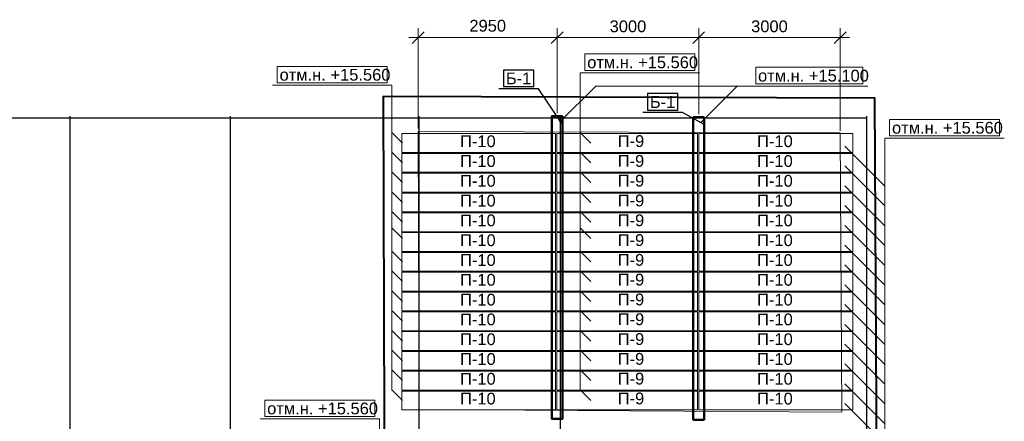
# Model space of a CAD drawing. Header units: millimetres. Extents: x -7161 to 110063, y -144197 to 42990.
# Tile 26 of 27: x 43885 to 64763, y 34469 to 42990. Entities that reach past the tile are written whole.
import ezdxf

# ---------------------------------------------------------------- set-up
doc = ezdxf.new("R2010")
doc.units = ezdxf.units.MM
for name, color, linetype, lineweight in [('Каркас', 130, 'Continuous', 50), ('Несущие стены', 10, 'Continuous', 40), ('Обмерные чертежи _09_02_2026_ 4 эт_dwg', 8, 'Continuous', 9), ('Оси', 7, 'Continuous', 9), ('Плита', 7, 'Continuous', 9), ('Размеры', 7, 'Continuous', 9), ('Текст', 7, 'Continuous', 9)]:
    doc.layers.add(name, color=color, linetype=linetype, lineweight=lineweight)
doc.styles.add('Arial', font='arial.ttf', dxfattribs={"height": 250})

# ---------------------------------------------------------------- blocks, each defined once
blk = doc.blocks.new('Обмерные чертежи _09_02_2026_ 4 эт_dwg__U604-2040929-Cхема демонтажа сборных ребристых плит перекрытия 4 этажа в осях _Г-Ж_1-3 и Г-Ж_10-12_')
at = {"layer": 'Плита', "flags": 128}
blk.add_lwpolyline([(-1630, 200), (1630, 200), (1630, -200), (-1630, -200)], close=True, dxfattribs=at)
at = {"layer": 'Текст', "insert": (-396, 164), "char_height": 250, "width": 902.89, "attachment_point": 1, "line_spacing_factor": 0.941778, "style": 'Arial'}
blk.add_mtext('П-10', dxfattribs=at)
blk = doc.blocks.new('Обмерные чертежи _09_02_2026_ 4 эт_dwg__U605-2040930-Cхема демонтажа сборных ребристых плит перекрытия 4 этажа в осях _Г-Ж_1-3 и Г-Ж_10-12_')
for p in [(-6300, 5460), (0, 5460), (-6300, 5040), (0, 5040), (-6300, 4620), (0, 4620), (-6300, 4200), (0, 4200), (-6300, 3780), (0, 3780), (-6300, 3360), (0, 3360), (-6300, 2940), (0, 2940), (-6300, 2520), (0, 2520), (-6300, 2100), (0, 2100), (-6300, 1680), (0, 1680), (-6300, 1260), (0, 1260), (-6300, 840), (0, 840), (-6300, 420), (0, 420), (-6300, 0), (0, 0)]:
    blk.add_blockref('Обмерные чертежи _09_02_2026_ 4 эт_dwg__U604-2040929-Cхема демонтажа сборных ребристых плит перекрытия 4 этажа в осях _Г-Ж_1-3 и Г-Ж_10-12_', p)
blk = doc.blocks.new('Обмерные чертежи _09_02_2026_ 4 эт_dwg__U606-2040931-Cхема демонтажа сборных ребристых плит перекрытия 4 этажа в осях _Г-Ж_1-3 и Г-Ж_10-12_')
at = {"layer": 'Плита', "flags": 128}
blk.add_lwpolyline([(-1490, 200), (1490, 200), (1490, -200), (-1490, -200)], close=True, dxfattribs=at)
at = {"layer": 'Текст', "insert": (-202, 167), "char_height": 250, "width": 670.28, "attachment_point": 1, "line_spacing_factor": 0.941778, "style": 'Arial'}
blk.add_mtext('П-9', dxfattribs=at)
blk = doc.blocks.new('Обмерные чертежи _09_02_2026_ 4 эт_dwg__U607-2040932-Cхема демонтажа сборных ребристых плит перекрытия 4 этажа в осях _Г-Ж_1-3 и Г-Ж_10-12_')
for p in [(0, 5460), (0, 5040), (0, 4620), (0, 4200), (0, 3780), (0, 3360), (0, 2940), (0, 2520), (0, 2100), (0, 1680), (0, 1260), (0, 840), (0, 420), (0, 0)]:
    blk.add_blockref('Обмерные чертежи _09_02_2026_ 4 эт_dwg__U606-2040931-Cхема демонтажа сборных ребристых плит перекрытия 4 этажа в осях _Г-Ж_1-3 и Г-Ж_10-12_', p)
blk = doc.blocks.new('Обмерные чертежи _09_02_2026_ 4 эт_dwg__Oblique-2040937-Cхема демонтажа сборных ребристых плит перекрытия 4 этажа в осях _Г-Ж_1-3 и Г-Ж_10-12_')
at = {"layer": 'Размеры'}
blk.add_line((-0.5, -0.5), (0.5, 0.5), dxfattribs=at)
blk = doc.blocks.new('Обмерные чертежи _09_02_2026_ 4 эт_dwg_ось сокольники-2040950-Cхема демонтажа сборных ребристых плит перекрытия 4 этажа в осях _Г-Ж_1-3 и Г-Ж_10-12_')
at = {"layer": 'Оси', "color": 250, "lineweight": 30, "flags": 128}
for points in [[(-445520, 84638), (-513025, 84638), (-513525, 84638)], [(-462418, 84678), (-462418, 80157), (-462418, 63892), (-462418, 56540), (-462418, 51884), (-462418, 45174), (-462418, 43179), (-462418, 36624), (-462418, 36124)], [(-459017, 84678), (-459017, 80157), (-459017, 63892), (-459017, 56540), (-459017, 51884), (-459017, 45174), (-459017, 43179), (-459017, 36624), (-459017, 36124)], [(-455016, 84678), (-455016, 80157), (-455016, 63892), (-455016, 56540), (-455016, 51884), (-455016, 45174), (-455016, 43179), (-455016, 36624), (-455016, 36124)], [(-452018, 84678), (-452018, 80157), (-452018, 63892), (-452018, 56540), (-452018, 51884), (-452018, 45174), (-452018, 43179), (-452018, 36624), (-452018, 36124)], [(-445520, 84678), (-445520, 80157), (-445520, 63892), (-445520, 56540), (-445520, 51884), (-445520, 45174), (-445520, 43179), (-445520, 36624), (-445520, 36124)]]:
    blk.add_lwpolyline(points, dxfattribs=at)
blk = doc.blocks.new('Обмерные чертежи _09_02_2026_ 4 эт_dwg-2040926-Cхема демонтажа сборных ребристых плит перекрытия 4 этажа в осях _Г-Ж_1-3 и Г-Ж_10-12_')
at = {"lineweight": 9}
for p, q in [((-380988, -107736), (-380222, -106970)), ((-387317, -108178), (-387544, -107951)), ((-383325, -108178), (-383552, -107951)), ((-377939, -108244), (-377089, -109093)), ((-387317, -108598), (-387544, -108371)), ((-383325, -108598), (-383552, -108371)), ((-377939, -108664), (-377089, -109513)), ((-387317, -109018), (-387544, -108791)), ((-383325, -109018), (-383552, -108791)), ((-377939, -109084), (-377089, -109933)), ((-387317, -109438), (-387544, -109211)), ((-383325, -109438), (-383552, -109211)), ((-377939, -109504), (-377089, -110353)), ((-387317, -109858), (-387544, -109631)), ((-383325, -109858), (-383552, -109631)), ((-387317, -110202), (-387544, -109975)), ((-383325, -110202), (-383552, -109975)), ((-377939, -109924), (-377089, -110773)), ((-377939, -110344), (-377089, -111193)), ((-387317, -110698), (-387544, -110471)), ((-383325, -110698), (-383552, -110471)), ((-377939, -110764), (-377089, -111613)), ((-387317, -111118), (-387544, -110891)), ((-383325, -111118), (-383552, -110891)), ((-377939, -111184), (-377089, -112033)), ((-387317, -111538), (-387544, -111311)), ((-383325, -111538), (-383552, -111311)), ((-377939, -111604), (-377089, -112453)), ((-387317, -111958), (-387544, -111731)), ((-383325, -111958), (-383552, -111731)), ((-377939, -112024), (-377089, -112873)), ((-387317, -112378), (-387544, -112151)), ((-383325, -112378), (-383552, -112151)), ((-377939, -112444), (-377089, -113293)), ((-387317, -112798), (-387544, -112571)), ((-383325, -112798), (-383552, -112571)), ((-377939, -112864), (-377089, -113713)), ((-387317, -113218), (-387544, -112991)), ((-383325, -113218), (-383552, -112991)), ((-377939, -113284), (-377089, -114133))]:
    blk.add_line(p, q, dxfattribs=at)
at = {"lineweight": 9, "flags": 128}
for points in [[(-383452, -106637), (-381120, -106637), (-381120, -106287), (-383452, -106287)], [(-389975, -106901), (-387644, -106901), (-387644, -106551), (-389975, -106551)], [(-385176, -106978), (-384532, -106978), (-384532, -106628), (-385176, -106628)], [(-379830, -106920), (-377555, -106920), (-377555, -106570), (-379830, -106570)], [(-382123, -107479), (-381480, -107479), (-381480, -107129), (-382123, -107129)], [(-376989, -108025), (-374658, -108025), (-374658, -107675), (-376989, -107675)], [(-390239, -113980), (-387907, -113980), (-387907, -113630), (-390239, -113630)]]:
    blk.add_lwpolyline(points, close=True, dxfattribs=at)
at = {"color": 250, "lineweight": 30, "flags": 128}
for points in [[(-385176, -106978), (-384532, -106978), (-384532, -106628), (-385176, -106628)], [(-382123, -107479), (-381480, -107479), (-381480, -107129), (-382123, -107129)]]:
    blk.add_lwpolyline(points, close=True, dxfattribs=at)
at = {"lineweight": 9, "flags": 128}
for points in [[(-383325, -113638), (-383552, -113411), (-383552, -106687), (-381020, -106687)], [(-387317, -113638), (-387544, -113411), (-387544, -106951), (-390075, -106951)], [(-383924, -107781), (-384432, -107028), (-385276, -107028)], [(-383989, -107736), (-383223, -106970), (-379930, -106970), (-377455, -106970)], [(-380923, -107781), (-381380, -107529), (-382223, -107529)], [(-377939, -113704), (-377089, -114553), (-377089, -108075), (-374558, -108075)], [(-387180, -129722), (-387807, -130349), (-387807, -114030), (-390339, -114030)]]:
    blk.add_lwpolyline(points, dxfattribs=at)
at = {"color": 250, "lineweight": 30, "flags": 128}
for points in [[(-383924, -107781), (-384432, -107028), (-385276, -107028)], [(-380923, -107781), (-381380, -107529), (-382223, -107529)]]:
    blk.add_lwpolyline(points, dxfattribs=at)
at = {"layer": 'Каркас', "flags": 128}
for points in [[(-383924, -107609), (-384154, -107609), (-384154, -114026), (-383924, -114026)], [(-380923, -107629), (-381153, -107629), (-381153, -114046), (-380923, -114046)]]:
    blk.add_lwpolyline(points, close=True, dxfattribs=at)
at = {"layer": 'Несущие стены', "flags": 128}
blk.add_lwpolyline([(-377111, -142771), (-377302, -107223), (-387729, -107190), (-387658, -130069), (-395073, -130069), (-394983, -137439)], dxfattribs=at)
at = {"layer": 'Несущие стены', "color": 7, "lineweight": 9, "flags": 128}
blk.add_lwpolyline([(-386968, -113833), (-378006, -113886), (-378038, -107961), (-386986, -107933), (-386968, -113826)], dxfattribs=at)
at = {"layer": 'Размеры'}
for p, q in [((-386986, -107870), (-386986, -105741)), ((-378038, -107916), (-378038, -105741)), ((-383839, -105941), (-387186, -105941)), ((-380838, -105941), (-384239, -105941)), ((-377838, -105941), (-381238, -105941))]:
    blk.add_line(p, q, dxfattribs=at)
at = {"layer": 'Размеры', "flags": 128}
for points in [[(-384039, -105741), (-384039, -107547)], [(-381038, -105741), (-381038, -107567)]]:
    blk.add_lwpolyline(points, close=True, dxfattribs=at)
at = {"xscale": 250, "yscale": 250, "zscale": 250, "rotation": 180}
for p in [(-386986, -105941), (-384039, -105941), (-381038, -105941)]:
    blk.add_blockref('Обмерные чертежи _09_02_2026_ 4 эт_dwg__Oblique-2040937-Cхема демонтажа сборных ребристых плит перекрытия 4 этажа в осях _Г-Ж_1-3 и Г-Ж_10-12_', p, dxfattribs=at)
at = {"xscale": 250, "yscale": 250, "zscale": 250}
for p in [(-384039, -105941), (-381038, -105941), (-378038, -105941)]:
    blk.add_blockref('Обмерные чертежи _09_02_2026_ 4 эт_dwg__Oblique-2040937-Cхема демонтажа сборных ребристых плит перекрытия 4 этажа в осях _Г-Ж_1-3 и Г-Ж_10-12_', p, dxfattribs=at)
for name, p in [('Обмерные чертежи _09_02_2026_ 4 эт_dwg_ось сокольники-2040950-Cхема демонтажа сборных ребристых плит перекрытия 4 этажа в осях _Г-Ж_1-3 и Г-Ж_10-12_', (68043, -192286)), ('Обмерные чертежи _09_02_2026_ 4 эт_dwg__U605-2040930-Cхема демонтажа сборных ребристых плит перекрытия 4 этажа в осях _Г-Ж_1-3 и Г-Ж_10-12_', (-379403, -113638)), ('Обмерные чертежи _09_02_2026_ 4 эт_dwg__U607-2040932-Cхема демонтажа сборных ребристых плит перекрытия 4 этажа в осях _Г-Ж_1-3 и Г-Ж_10-12_', (-382553, -113638))]:
    blk.add_blockref(name, p)
at = {"lineweight": 9, "char_height": 250, "attachment_point": 1, "line_spacing_factor": 0.941778, "style": 'Arial'}
for s, insert, width in [('отм.н. +15.560', (-383402, -106340), 2809.68), ('отм.н. +15.560', (-389925, -106604), 2809.68), ('Б-1', (-385126, -106681), 642.74), ('отм.н. +15.100', (-379780, -106623), 2809.68), ('Б-1', (-382073, -107182), 642.74), ('отм.н. +15.560', (-376939, -107728), 2809.68), ('отм.н. +15.560', (-390189, -113683), 2809.68)]:
    blk.add_mtext(s, dxfattribs=dict(at, insert=insert, width=width))
at = {"lineweight": 30, "char_height": 250, "width": 642.74, "attachment_point": 1, "line_spacing_factor": 0.941778, "style": 'Arial'}
for insert in [(-385126, -106681), (-382073, -107182)]:
    blk.add_mtext('Б-1', dxfattribs=dict(at, insert=insert))
at = {"layer": 'Размеры', "char_height": 250, "width": 930.44, "attachment_point": 2, "line_spacing_factor": 0.941778, "style": 'Arial'}
for s, insert in [('2950', (-385512, -105564)), ('3000', (-382538, -105576)), ('3000', (-379538, -105576))]:
    blk.add_mtext(s, dxfattribs=dict(at, insert=insert))

msp = doc.modelspace()

# ---------------------------------------------------------------- block references
at = {"layer": 'Обмерные чертежи _09_02_2026_ 4 эт_dwg', "color": 7}
msp.add_blockref('Обмерные чертежи _09_02_2026_ 4 эт_dwg-2040926-Cхема демонтажа сборных ребристых плит перекрытия 4 этажа в осях _Г-Ж_1-3 и Г-Ж_10-12_', (439321, 148550), dxfattribs=at)

doc.saveas('drawing.dxf')
